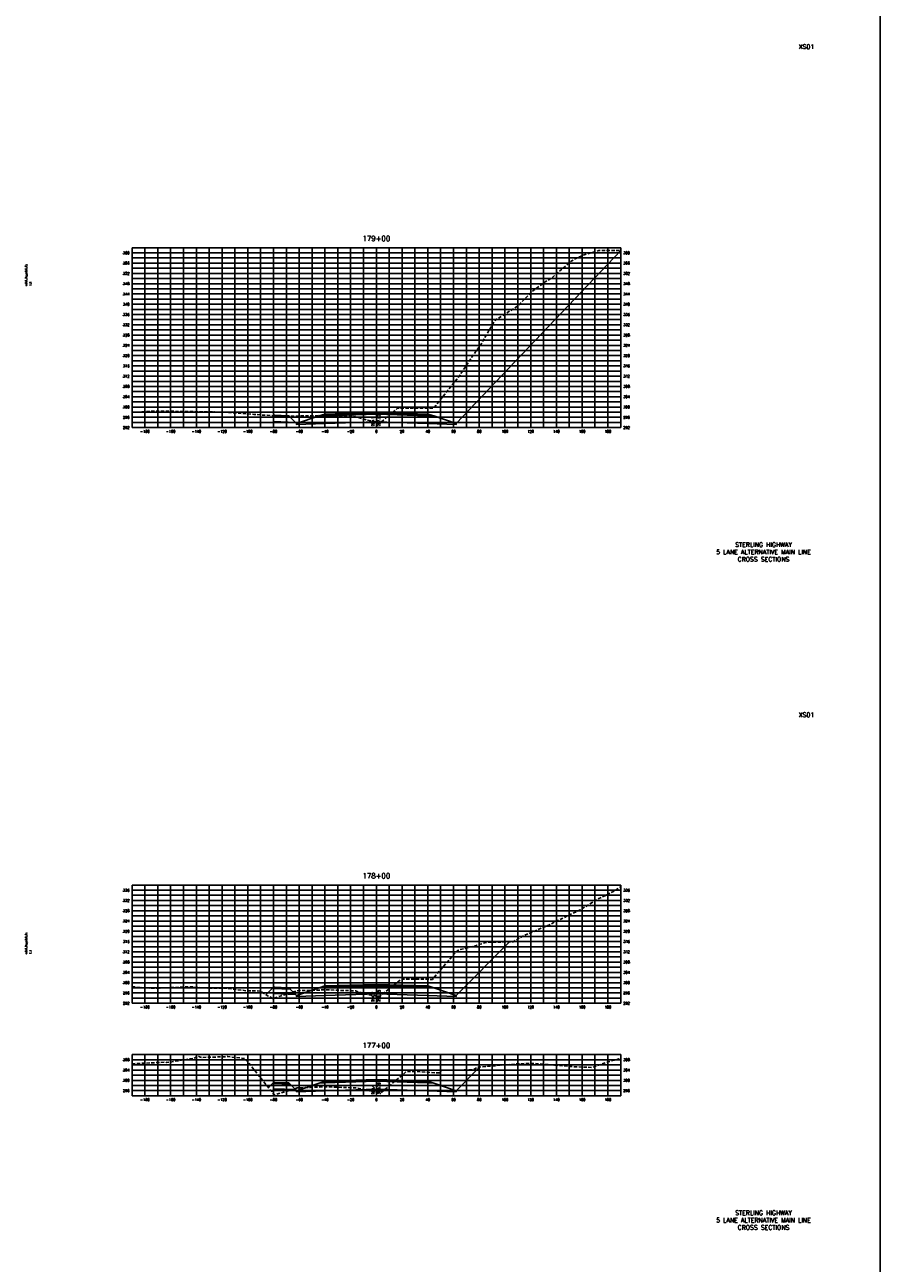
# Model space of a CAD drawing. Extents: x 37 to 10140, y -1968 to 9206.
# Tile 18 of 103: x 2957 to 3622, y 2070 to 3033. Entities that reach past the tile are written whole.
import ezdxf
from ezdxf.enums import TextEntityAlignment as Align

# ---------------------------------------------------------------- set-up
doc = ezdxf.new("R2010")
doc.units = 0
doc.header["$LTSCALE"] = 20
doc.header["$MEASUREMENT"] = 0
doc.linetypes.add('HIDDEN_050%', pattern=[0.1875, 0.125, -0.0625])
doc.layers.get('0').update_dxf_attribs({"color": 101})
for name, color, linetype in [('S-AT-TXT175', 6, 'Continuous'), ('S-AT-TXT80', 1, 'Continuous'), ('XDATUM', 3, 'Continuous'), ('XEG', 1, 'HIDDEN_050%'), ('XFG', 2, 'Continuous'), ('XGRID', 251, 'Continuous'), ('XGRIDT', 2, 'Continuous'), ('XREF-BORDER', 7, 'Continuous')]:
    doc.layers.add(name, color=color, linetype=linetype)
doc.styles.add('L100', font='simplex.shx', dxfattribs={"height": 2})
doc.styles.add('L175', font='ROMANSM.shx', dxfattribs={"height": 3.5})
doc.styles.add('L80', font='ROMANSM.shx', dxfattribs={"height": 1.6})

# ---------------------------------------------------------------- blocks, each defined once
blk = doc.blocks.new('03025_00_att1')
at = {"layer": 'S-AT-TXT175', "style": 'L175'}
for tag, p in [('NUM', (32.402, 20.822)), ('LINE1', (30.64, 1.444)), ('LINE2', (30.64, 1.161)), ('LINE3', (30.64, 0.877))]:
    blk.add_attdef(tag, text='', height=0.175, dxfattribs=at).set_placement(p, align=Align.CENTER)
at = {"layer": 'S-AT-TXT80', "style": 'L80'}
for tag, p in [('DRAFTED', (2.436, 14.201)), ('PCTB', (2.094, 11.605)), ('PSCALE', (2.265, 11.605)), ('PVIEW', (2.436, 11.605))]:
    blk.add_attdef(tag, p, '', height=0.08, rotation=90, dxfattribs=at)

msp = doc.modelspace()

# ---------------------------------------------------------------- linework, layer by layer
msp.add_line((3621.84, 5156.28), (3621.84, -1967.89))
at = {"layer": 'XDATUM', "flags": 128}
for points in [[(3149.57, 2729.28), (3150, 2729.71), (3150, 2724.71), (3167.21, 2724.02), (3168, 2723.23), (3168, 2722.35), (3190, 2723.23), (3230, 2724.51), (3270, 2723.23), (3292, 2722.35), (3292, 2723.23), (3420, 2857.74)], [(3144.08, 2278.65), (3150, 2284.57), (3150, 2279.57), (3167.21, 2278.88), (3168, 2278.09), (3168, 2277.21), (3190, 2278.09), (3230, 2279.37), (3270, 2278.09), (3292, 2277.21), (3292, 2278.09), (3333.64, 2319.73)], [(3146.02, 2206.47), (3150, 2210.45), (3150, 2205.45), (3167.21, 2204.76), (3168, 2203.97), (3168, 2203.08), (3190, 2203.96), (3230, 2205.24), (3270, 2203.96), (3292, 2203.08), (3292, 2203.97), (3310.52, 2222.49)]]:
    msp.add_lwpolyline(points, dxfattribs=at)
at = {"layer": 'XEG', "flags": 128}
for points in [[(3040, 2731.75), (3055.21, 2732.69), (3055.71, 2732.71), (3055.76, 2732.76), (3058.92, 2732.75), (3073.83, 2732.65), (3104.05, 2732.18), (3114.51, 2731.88), (3128.64, 2730.79), (3134.79, 2730.32), (3141.52, 2729.73), (3145.01, 2729.55), (3149.96, 2729.26), (3154.65, 2729.14), (3164.39, 2728.96), (3179.12, 2729.25), (3183.14, 2729.27), (3185.16, 2729.29), (3190.31, 2729.48), (3203.95, 2728.95), (3210.73, 2728.68), (3211.84, 2728.59), (3213.7, 2728.43), (3222.52, 2726.03), (3224.46, 2725.47), (3230, 2724.31), (3231.68, 2723.96), (3232.85, 2723.72), (3235.43, 2725.72), (3246.51, 2735.07), (3255.87, 2735.04), (3274.45, 2735.03), (3284.92, 2748.23), (3294.37, 2759.96), (3304.21, 2774.79), (3311.25, 2784.63), (3318.69, 2797.54), (3322.53, 2803.69), (3336.57, 2812.39), (3340.23, 2814.88), (3351.74, 2826.36), (3361.37, 2833.42), (3366.86, 2836.85), (3381.57, 2849.6), (3386.04, 2852.08), (3390.76, 2854.3), (3403.08, 2857.79), (3408.54, 2857.72), (3420, 2857.74)], [(3040, 2284.8), (3040.89, 2284.77), (3055.58, 2283.7), (3062.26, 2283.77), (3084.87, 2284.9), (3099.52, 2283.68), (3112.58, 2283.79), (3129.48, 2281.66), (3139.72, 2281.5), (3145.32, 2277.84), (3149.67, 2275.68), (3155.96, 2277.78), (3167.69, 2281.53), (3170.43, 2281.86), (3170.67, 2281.89), (3191.16, 2282.44), (3191.17, 2282.45), (3210.78, 2281.74), (3210.9, 2281.74), (3210.94, 2281.74), (3213.83, 2281.6), (3219.35, 2279.99), (3224.55, 2278.51), (3228.18, 2277.91), (3230, 2277.64), (3232.33, 2277.3), (3240.77, 2283.91), (3249.2, 2290.72), (3270.03, 2290.64), (3273.75, 2290.58), (3275.41, 2292.88), (3292.97, 2313.08), (3294.91, 2313.62), (3307.78, 2316.94), (3308.27, 2317.36), (3316.69, 2319.61), (3319.52, 2319.54), (3336.29, 2319.77), (3343.43, 2324.05), (3366.08, 2333.72), (3368.55, 2335.23), (3388.48, 2344.62), (3401.89, 2352.81), (3416.03, 2359.9), (3420, 2362.62)], [(3040, 2224.9), (3066.26, 2226.18), (3067.13, 2225.82), (3088.32, 2229.22), (3091.24, 2231), (3092.48, 2230.34), (3093.99, 2229.83), (3114.37, 2230.45), (3127.47, 2229.13), (3127.87, 2229.07), (3129.29, 2227.3), (3148.63, 2203.21), (3150.59, 2200.68), (3167.85, 2205.91), (3168.41, 2206.06), (3170.49, 2206.25), (3170.98, 2206.3), (3178.85, 2206.56), (3191.34, 2206.94), (3204.98, 2206.44), (3211.15, 2206.21), (3212.66, 2206.19), (3213.92, 2206.16), (3214.9, 2205.95), (3223.98, 2204), (3224.86, 2203.78), (3230, 2202.78), (3233.22, 2202.15), (3236.05, 2204.37), (3253.41, 2218.84), (3261.48, 2218.78), (3278.87, 2217.77), (3280.69, 2219.81), (3289.96, 2219.84), (3305.54, 2220.25), (3308.71, 2222.36), (3316.46, 2222.91), (3339.19, 2224.78), (3346.69, 2225.16), (3351.77, 2225.24), (3381.82, 2222.73), (3389.59, 2222.27), (3398.24, 2222.09), (3409.2, 2226.18), (3418.59, 2228.63), (3420, 2229.56)]]:
    msp.add_lwpolyline(points, dxfattribs=at)
at = {"layer": 'XFG', "flags": 128}
for points in [[(3292, 2723.23), (3292, 2723.23), (3420, 2857.74)], [(3150, 2729.71), (3150, 2729.71), (3149.57, 2729.28)], [(3150, 2729.71), (3150, 2728.71), (3163.04, 2728.19), (3162, 2729.23), (3161, 2729.27), (3161, 2728.93), (3151, 2729.33), (3151, 2729.67), (3150, 2729.71)], [(3150, 2728.71), (3150, 2724.71), (3167.21, 2724.02), (3163.04, 2728.19), (3150, 2728.71)], [(3151, 2729.67), (3151, 2729.33), (3161, 2728.93), (3161, 2729.27), (3151, 2729.67)], [(3230, 2730.51), (3190, 2729.23), (3185.43, 2729.04), (3168, 2723.23), (3168, 2722.35), (3190, 2723.23), (3230, 2724.51)], [(3230, 2730.85), (3190, 2729.57), (3190, 2730.57), (3185.43, 2729.04), (3190, 2729.23), (3230, 2730.51)], [(3230, 2731.85), (3190, 2730.57), (3190, 2730.23), (3230, 2731.51)], [(3230, 2731.51), (3190, 2730.23), (3190, 2729.57), (3230, 2730.85)], [(3230, 2731.85), (3270, 2730.57), (3270, 2730.23), (3230, 2731.51)], [(3230, 2731.51), (3270, 2730.23), (3270, 2729.57), (3230, 2730.85)], [(3230, 2730.85), (3270, 2729.57), (3270, 2730.57), (3274.57, 2729.04), (3270, 2729.23), (3230, 2730.51)], [(3230, 2730.51), (3270, 2729.23), (3274.57, 2729.04), (3292, 2723.23), (3292, 2722.35), (3270, 2723.23), (3230, 2724.51)], [(3168, 2723.23), (3167.21, 2724.02)], [(3292, 2278.09), (3292, 2278.09), (3333.64, 2319.73)], [(3150, 2284.57), (3150, 2284.57), (3144.08, 2278.65)], [(3150, 2284.57), (3150, 2283.57), (3163.04, 2283.05), (3162, 2284.09), (3161, 2284.13), (3161, 2283.79), (3151, 2284.19), (3151, 2284.53), (3150, 2284.57)], [(3151, 2284.53), (3151, 2284.19), (3161, 2283.79), (3161, 2284.13), (3151, 2284.53)], [(3230, 2285.37), (3190, 2284.09), (3185.43, 2283.9), (3168, 2278.09), (3168, 2277.21), (3190, 2278.09), (3230, 2279.37)], [(3230, 2285.71), (3190, 2284.43), (3190, 2285.43), (3185.43, 2283.9), (3190, 2284.09), (3230, 2285.37)], [(3230, 2286.71), (3190, 2285.43), (3190, 2285.09), (3230, 2286.37)], [(3230, 2286.37), (3190, 2285.09), (3190, 2284.43), (3230, 2285.71)], [(3230, 2286.71), (3270, 2285.43), (3270, 2285.09), (3230, 2286.37)], [(3230, 2286.37), (3270, 2285.09), (3270, 2284.43), (3230, 2285.71)], [(3230, 2285.71), (3270, 2284.43), (3270, 2285.43), (3274.57, 2283.9), (3270, 2284.09), (3230, 2285.37)], [(3230, 2285.37), (3270, 2284.09), (3274.57, 2283.9), (3292, 2278.09), (3292, 2277.21), (3270, 2278.09), (3230, 2279.37)], [(3150, 2283.57), (3150, 2279.57), (3167.21, 2278.88), (3163.04, 2283.05), (3150, 2283.57)], [(3168, 2278.09), (3167.21, 2278.88)], [(3292, 2203.97), (3292, 2203.97), (3310.52, 2222.49)], [(3150, 2210.45), (3150, 2210.45), (3146.02, 2206.47)], [(3150, 2210.45), (3150, 2209.45), (3163.04, 2208.93), (3162, 2209.97), (3161, 2210.01), (3161, 2209.67), (3151, 2210.07), (3151, 2210.41), (3150, 2210.45)], [(3150, 2209.45), (3150, 2205.45), (3167.21, 2204.76), (3163.04, 2208.93), (3150, 2209.45)], [(3151, 2210.41), (3151, 2210.07), (3161, 2209.67), (3161, 2210.01), (3151, 2210.41)], [(3230, 2211.24), (3190, 2209.96), (3185.43, 2209.78), (3168, 2203.97), (3168, 2203.08), (3190, 2203.96), (3230, 2205.24)], [(3230, 2211.58), (3190, 2210.3), (3190, 2211.3), (3185.43, 2209.78), (3190, 2209.96), (3230, 2211.24)], [(3230, 2212.58), (3190, 2211.3), (3190, 2210.96), (3230, 2212.24)], [(3230, 2212.24), (3190, 2210.96), (3190, 2210.3), (3230, 2211.58)], [(3230, 2212.58), (3270, 2211.3), (3270, 2210.96), (3230, 2212.24)], [(3230, 2212.24), (3270, 2210.96), (3270, 2210.3), (3230, 2211.58)], [(3230, 2211.58), (3270, 2210.3), (3270, 2211.3), (3274.57, 2209.78), (3270, 2209.96), (3230, 2211.24)], [(3230, 2211.24), (3270, 2209.96), (3274.57, 2209.78), (3292, 2203.97), (3292, 2203.08), (3270, 2203.96), (3230, 2205.24)], [(3168, 2203.97), (3167.21, 2204.76)]]:
    msp.add_lwpolyline(points, dxfattribs=at)
at = {"layer": 'XGRID'}
for p, q in [((3040, 2720), (3040, 2860)), ((3040, 2860), (3420, 2860)), ((3040, 2856), (3420, 2856)), ((3050, 2720), (3050, 2860)), ((3060, 2720), (3060, 2860)), ((3070, 2720), (3070, 2860)), ((3080, 2720), (3080, 2860)), ((3090, 2720), (3090, 2860)), ((3100, 2720), (3100, 2860)), ((3110, 2720), (3110, 2860)), ((3120, 2720), (3120, 2860)), ((3130, 2720), (3130, 2860)), ((3140, 2720), (3140, 2860)), ((3150, 2720), (3150, 2860)), ((3160, 2720), (3160, 2860)), ((3170, 2720), (3170, 2860)), ((3180, 2720), (3180, 2860)), ((3190, 2720), (3190, 2860)), ((3200, 2720), (3200, 2860)), ((3210, 2720), (3210, 2860)), ((3220, 2720), (3220, 2860)), ((3230, 2720), (3230, 2860)), ((3240, 2720), (3240, 2860)), ((3250, 2720), (3250, 2860)), ((3260, 2720), (3260, 2860)), ((3270, 2720), (3270, 2860)), ((3280, 2720), (3280, 2860)), ((3290, 2720), (3290, 2860)), ((3300, 2720), (3300, 2860)), ((3310, 2720), (3310, 2860)), ((3320, 2720), (3320, 2860)), ((3330, 2720), (3330, 2860)), ((3340, 2720), (3340, 2860)), ((3350, 2720), (3350, 2860)), ((3360, 2720), (3360, 2860)), ((3370, 2720), (3370, 2860)), ((3380, 2720), (3380, 2860)), ((3390, 2720), (3390, 2860)), ((3400, 2720), (3400, 2860)), ((3410, 2720), (3410, 2860)), ((3420, 2720), (3420, 2860)), ((3040, 2852), (3420, 2852)), ((3040, 2848), (3420, 2848)), ((3040, 2844), (3420, 2844)), ((3040, 2840), (3420, 2840)), ((3040, 2836), (3420, 2836)), ((3040, 2832), (3420, 2832)), ((3040, 2828), (3420, 2828)), ((3040, 2824), (3420, 2824)), ((3040, 2820), (3420, 2820)), ((3040, 2816), (3420, 2816)), ((3040, 2812), (3420, 2812)), ((3040, 2808), (3420, 2808)), ((3040, 2804), (3420, 2804)), ((3040, 2800), (3420, 2800)), ((3040, 2796), (3420, 2796)), ((3040, 2792), (3420, 2792)), ((3040, 2788), (3420, 2788)), ((3040, 2784), (3420, 2784)), ((3040, 2780), (3420, 2780)), ((3040, 2776), (3420, 2776)), ((3040, 2772), (3420, 2772)), ((3040, 2768), (3420, 2768)), ((3040, 2764), (3420, 2764)), ((3040, 2760), (3420, 2760)), ((3040, 2756), (3420, 2756)), ((3040, 2752), (3420, 2752)), ((3040, 2748), (3420, 2748)), ((3040, 2744), (3420, 2744)), ((3040, 2740), (3420, 2740)), ((3040, 2736), (3420, 2736)), ((3040, 2732), (3420, 2732)), ((3040, 2728), (3420, 2728)), ((3040, 2724), (3420, 2724)), ((3040, 2720), (3420, 2720)), ((3040, 2272), (3040, 2364)), ((3040, 2364), (3420, 2364)), ((3050, 2272), (3050, 2364)), ((3060, 2272), (3060, 2364)), ((3070, 2272), (3070, 2364)), ((3080, 2272), (3080, 2364)), ((3090, 2272), (3090, 2364)), ((3100, 2272), (3100, 2364)), ((3110, 2272), (3110, 2364)), ((3120, 2272), (3120, 2364)), ((3130, 2272), (3130, 2364)), ((3140, 2272), (3140, 2364)), ((3150, 2272), (3150, 2364)), ((3160, 2272), (3160, 2364)), ((3170, 2272), (3170, 2364)), ((3180, 2272), (3180, 2364)), ((3190, 2272), (3190, 2364)), ((3200, 2272), (3200, 2364)), ((3210, 2272), (3210, 2364)), ((3220, 2272), (3220, 2364)), ((3230, 2272), (3230, 2364)), ((3240, 2272), (3240, 2364)), ((3250, 2272), (3250, 2364)), ((3260, 2272), (3260, 2364)), ((3270, 2272), (3270, 2364)), ((3280, 2272), (3280, 2364)), ((3290, 2272), (3290, 2364)), ((3300, 2272), (3300, 2364)), ((3310, 2272), (3310, 2364)), ((3320, 2272), (3320, 2364)), ((3330, 2272), (3330, 2364)), ((3340, 2272), (3340, 2364)), ((3350, 2272), (3350, 2364)), ((3360, 2272), (3360, 2364)), ((3370, 2272), (3370, 2364)), ((3380, 2272), (3380, 2364)), ((3390, 2272), (3390, 2364)), ((3400, 2272), (3400, 2364)), ((3410, 2272), (3410, 2364)), ((3420, 2272), (3420, 2364)), ((3040, 2360), (3420, 2360)), ((3040, 2356), (3420, 2356)), ((3040, 2352), (3420, 2352)), ((3040, 2348), (3420, 2348)), ((3040, 2344), (3420, 2344)), ((3040, 2340), (3420, 2340)), ((3040, 2336), (3420, 2336)), ((3040, 2332), (3420, 2332)), ((3040, 2328), (3420, 2328)), ((3040, 2324), (3420, 2324)), ((3040, 2320), (3420, 2320)), ((3040, 2316), (3420, 2316)), ((3040, 2312), (3420, 2312)), ((3040, 2308), (3420, 2308)), ((3040, 2304), (3420, 2304)), ((3040, 2300), (3420, 2300)), ((3040, 2296), (3420, 2296)), ((3040, 2292), (3420, 2292)), ((3040, 2288), (3420, 2288)), ((3040, 2284), (3420, 2284)), ((3040, 2280), (3420, 2280)), ((3040, 2276), (3420, 2276)), ((3040, 2272), (3420, 2272)), ((3040, 2200), (3040, 2232)), ((3040, 2232), (3420, 2232)), ((3040, 2228), (3420, 2228)), ((3050, 2200), (3050, 2232)), ((3060, 2200), (3060, 2232)), ((3070, 2200), (3070, 2232)), ((3080, 2200), (3080, 2232)), ((3090, 2200), (3090, 2232)), ((3100, 2200), (3100, 2232)), ((3110, 2200), (3110, 2232)), ((3120, 2200), (3120, 2232)), ((3130, 2200), (3130, 2232)), ((3140, 2200), (3140, 2232)), ((3150, 2200), (3150, 2232)), ((3160, 2200), (3160, 2232)), ((3170, 2200), (3170, 2232)), ((3180, 2200), (3180, 2232)), ((3190, 2200), (3190, 2232)), ((3200, 2200), (3200, 2232)), ((3210, 2200), (3210, 2232)), ((3220, 2200), (3220, 2232)), ((3230, 2200), (3230, 2232)), ((3240, 2200), (3240, 2232)), ((3250, 2200), (3250, 2232)), ((3260, 2200), (3260, 2232)), ((3270, 2200), (3270, 2232)), ((3280, 2200), (3280, 2232)), ((3290, 2200), (3290, 2232)), ((3300, 2200), (3300, 2232)), ((3310, 2200), (3310, 2232)), ((3320, 2200), (3320, 2232)), ((3330, 2200), (3330, 2232)), ((3340, 2200), (3340, 2232)), ((3350, 2200), (3350, 2232)), ((3360, 2200), (3360, 2232)), ((3370, 2200), (3370, 2232)), ((3380, 2200), (3380, 2232)), ((3390, 2200), (3390, 2232)), ((3400, 2200), (3400, 2232)), ((3410, 2200), (3410, 2232)), ((3420, 2200), (3420, 2232)), ((3040, 2224), (3420, 2224)), ((3040, 2220), (3420, 2220)), ((3040, 2216), (3420, 2216)), ((3040, 2212), (3420, 2212)), ((3040, 2208), (3420, 2208)), ((3040, 2204), (3420, 2204)), ((3040, 2200), (3420, 2200))]:
    msp.add_line(p, q, dxfattribs=at)

# ---------------------------------------------------------------- block references
at = {"layer": 'XREF-BORDER'}
ref = msp.add_blockref('03025_00_att1', (2916.45, 2598.23), dxfattribs=dict(at, xscale=20, yscale=20, zscale=20))
ref.add_attrib('LINE1', 'STERLING HIGHWAY', dxfattribs={"layer": 'S-AT-TXT175', "height": 3.5, "style": 'L175'}).set_placement((3531.07, 2627.1), align=Align.CENTER)
ref.add_attrib('LINE2', '5 LANE ALTERNATIVE MAIN LINE', dxfattribs={"layer": 'S-AT-TXT175', "height": 3.5, "style": 'L175'}).set_placement((3531.07, 2621.44), align=Align.CENTER)
ref.add_attrib('LINE3', 'CROSS SECTIONS', dxfattribs={"layer": 'S-AT-TXT175', "height": 3.5, "style": 'L175'}).set_placement((3531.07, 2615.77), align=Align.CENTER)
ref.add_attrib('NUM', 'XS01', dxfattribs={"layer": 'S-AT-TXT175', "height": 3.5, "style": 'L175'}).set_placement((3564.49, 3014.66), align=Align.CENTER)
ref.add_attrib('PCTB', 'adot_hs,adot_fs', (2958.33, 2830.32), dxfattribs={"layer": 'S-AT-TXT80', "height": 1.6, "rotation": 90, "style": 'L80'})
ref.add_attrib('PSCALE', '1:1', (2961.75, 2830.32), dxfattribs={"layer": 'S-AT-TXT80', "height": 1.6, "rotation": 90, "style": 'L80'})
ref = msp.add_blockref('03025_00_att1', (2916.45, 2078.23), dxfattribs=dict(at, xscale=20, yscale=20, zscale=20))
ref.add_attrib('LINE1', 'STERLING HIGHWAY', dxfattribs={"layer": 'S-AT-TXT175', "height": 3.5, "style": 'L175'}).set_placement((3531.07, 2107.1), align=Align.CENTER)
ref.add_attrib('LINE2', '5 LANE ALTERNATIVE MAIN LINE', dxfattribs={"layer": 'S-AT-TXT175', "height": 3.5, "style": 'L175'}).set_placement((3531.07, 2101.44), align=Align.CENTER)
ref.add_attrib('LINE3', 'CROSS SECTIONS', dxfattribs={"layer": 'S-AT-TXT175', "height": 3.5, "style": 'L175'}).set_placement((3531.07, 2095.77), align=Align.CENTER)
ref.add_attrib('NUM', 'XS01', dxfattribs={"layer": 'S-AT-TXT175', "height": 3.5, "style": 'L175'}).set_placement((3564.49, 2494.66), align=Align.CENTER)
ref.add_attrib('PCTB', 'adot_hs,adot_fs', (2958.33, 2310.32), dxfattribs={"layer": 'S-AT-TXT80', "height": 1.6, "rotation": 90, "style": 'L80'})
ref.add_attrib('PSCALE', '1:1', (2961.75, 2310.32), dxfattribs={"layer": 'S-AT-TXT80', "height": 1.6, "rotation": 90, "style": 'L80'})

# ---------------------------------------------------------------- texts
at = {"layer": 'XGRIDT', "style": 'L100'}
for s, p in [('179+00', (3230, 2864)), ('178+00', (3230, 2368)), ('177+00', (3230, 2236))]:
    msp.add_text(s, height=4, dxfattribs=at).set_placement(p, align=Align.BOTTOM_CENTER)
for s, p in [('360', (3038, 2856)), ('356', (3038, 2848)), ('352', (3038, 2840)), ('348', (3038, 2832)), ('344', (3038, 2824)), ('340', (3038, 2816)), ('336', (3038, 2808)), ('332', (3038, 2800)), ('328', (3038, 2792)), ('324', (3038, 2784)), ('320', (3038, 2776)), ('316', (3038, 2768)), ('312', (3038, 2760)), ('308', (3038, 2752)), ('304', (3038, 2744)), ('300', (3038, 2736)), ('296', (3038, 2728)), ('292', (3038, 2720)), ('336', (3038, 2360)), ('332', (3038, 2352)), ('328', (3038, 2344)), ('324', (3038, 2336)), ('320', (3038, 2328)), ('316', (3038, 2320)), ('312', (3038, 2312)), ('308', (3038, 2304)), ('304', (3038, 2296)), ('300', (3038, 2288)), ('296', (3038, 2280)), ('292', (3038, 2272)), ('308', (3038, 2228)), ('304', (3038, 2220)), ('300', (3038, 2212)), ('296', (3038, 2204))]:
    msp.add_text(s, height=2, dxfattribs=at).set_placement(p, align=Align.MIDDLE_RIGHT)
for s, p in [('360', (3422, 2856)), ('356', (3422, 2848)), ('352', (3422, 2840)), ('348', (3422, 2832)), ('344', (3422, 2824)), ('340', (3422, 2816)), ('336', (3422, 2808)), ('332', (3422, 2800)), ('328', (3422, 2792)), ('324', (3422, 2784)), ('320', (3422, 2776)), ('316', (3422, 2768)), ('312', (3422, 2760)), ('308', (3422, 2752)), ('304', (3422, 2744)), ('300', (3422, 2736)), ('296', (3422, 2728)), ('292', (3422, 2720)), ('336', (3422, 2360)), ('332', (3422, 2352)), ('328', (3422, 2344)), ('324', (3422, 2336)), ('320', (3422, 2328)), ('316', (3422, 2320)), ('312', (3422, 2312)), ('308', (3422, 2304)), ('304', (3422, 2296)), ('300', (3422, 2288)), ('296', (3422, 2280)), ('292', (3422, 2272)), ('308', (3422, 2228)), ('304', (3422, 2220)), ('300', (3422, 2212)), ('296', (3422, 2204))]:
    msp.add_text(s, height=2, dxfattribs=at).set_placement(p, align=Align.MIDDLE_LEFT)
for s, p in [('294.2', (3229, 2721)), ('294.8', (3229, 2273)), ('295.4', (3229, 2201))]:
    msp.add_text(s, height=2, rotation=90, dxfattribs=at).set_placement(p, align=Align.BOTTOM_LEFT)
for s, p in [('297.92', (3231, 2721)), ('299.35', (3231, 2273)), ('300.29', (3231, 2201))]:
    msp.add_text(s, height=2, rotation=90, dxfattribs=at).set_placement(p, align=Align.TOP_LEFT)
for s, p in [('-180', (3050, 2718)), ('-160', (3070, 2718)), ('-140', (3090, 2718)), ('-120', (3110, 2718)), ('-100', (3130, 2718)), ('-80', (3150, 2718)), ('-60', (3170, 2718)), ('-40', (3190, 2718)), ('-20', (3210, 2718)), ('0', (3230, 2718)), ('20', (3250, 2718)), ('40', (3270, 2718)), ('60', (3290, 2718)), ('80', (3310, 2718)), ('100', (3330, 2718)), ('120', (3350, 2718)), ('140', (3370, 2718)), ('160', (3390, 2718)), ('180', (3410, 2718)), ('-180', (3050, 2270)), ('-160', (3070, 2270)), ('-140', (3090, 2270)), ('-120', (3110, 2270)), ('-100', (3130, 2270)), ('-80', (3150, 2270)), ('-60', (3170, 2270)), ('-40', (3190, 2270)), ('-20', (3210, 2270)), ('0', (3230, 2270)), ('20', (3250, 2270)), ('40', (3270, 2270)), ('60', (3290, 2270)), ('80', (3310, 2270)), ('100', (3330, 2270)), ('120', (3350, 2270)), ('140', (3370, 2270)), ('160', (3390, 2270)), ('180', (3410, 2270)), ('-180', (3050, 2198)), ('-160', (3070, 2198)), ('-140', (3090, 2198)), ('-120', (3110, 2198)), ('-100', (3130, 2198)), ('-80', (3150, 2198)), ('-60', (3170, 2198)), ('-40', (3190, 2198)), ('-20', (3210, 2198)), ('0', (3230, 2198)), ('20', (3250, 2198)), ('40', (3270, 2198)), ('60', (3290, 2198)), ('80', (3310, 2198)), ('100', (3330, 2198)), ('120', (3350, 2198)), ('140', (3370, 2198)), ('160', (3390, 2198)), ('180', (3410, 2198))]:
    msp.add_text(s, height=2, dxfattribs=at).set_placement(p, align=Align.TOP_CENTER)

doc.saveas('drawing.dxf')
